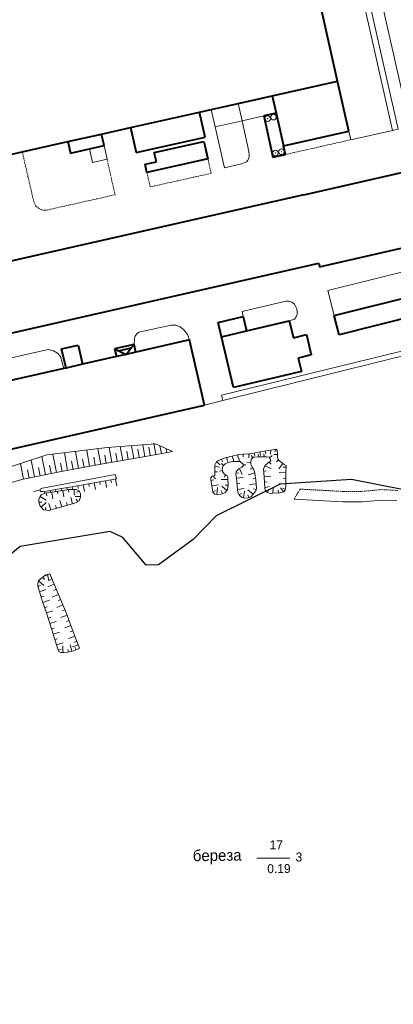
# Model space of a CAD drawing. Extents: x 13 to 4138, y -4831 to -1000.
# Tile 196 of 203: x 3446 to 3579, y -2629 to -2277. Entities that reach past the tile are written whole.
import ezdxf
from ezdxf.enums import TextEntityAlignment as Align

# ---------------------------------------------------------------- set-up
doc = ezdxf.new("R2010")
doc.units = 0
doc.header["$MEASUREMENT"] = 0
doc.linetypes.add('DASHED', pattern=[0.75, 0.5, -0.25])
for name, color, linetype in [('11', 7, 'CONTINUOUS'), ('13', 7, 'CONTINUOUS'), ('15', 7, 'CONTINUOUS'), ('24', 7, 'CONTINUOUS'), ('37', 7, 'CONTINUOUS'), ('40', 7, 'CONTINUOUS'), ('42', 7, 'CONTINUOUS'), ('7', 7, 'CONTINUOUS'), ('ТРОПЫ', 32, 'CONTINUOUS')]:
    doc.layers.add(name, color=color, linetype=linetype)
doc.styles.get("Standard").update_dxf_attribs({"font": 'txt', "height": 0.2})

msp = doc.modelspace()

# ---------------------------------------------------------------- linework, layer by layer
at = {"layer": '11', "color": 253, "linetype": 'Continuous', "lineweight": 0}
for p, q in [((3532.79, -2311.03), (3525.03, -2312.78)), ((3525.03, -2312.78), (3515.48, -2314.93)), ((3517.7, -2410.82), (3602.45, -2390.05)), ((3589.76, -2394.92), (3518.19, -2412.79)), ((3518.19, -2412.79), (3517.7, -2410.82)), ((3518.19, -2412.79), (3511.61, -2414.43))]:
    msp.add_line(p, q, dxfattribs=at)
msp.add_point((3545.08, -2397.58), dxfattribs=at)
at = {"layer": '13', "color": 253, "linetype": 'Continuous', "lineweight": 40}
for p, q in [((3559.16, -2298.6), (3552.29, -2267.96)), ((3535.79, -2303.84), (3559.16, -2298.6)), ((3563.17, -2316.43), (3559.16, -2298.6)), ((3523.62, -2306.57), (3535.79, -2303.84)), ((3535.79, -2303.84), (3537.19, -2310.06)), ((3509.9, -2309.65), (3514.08, -2308.71)), ((3514.08, -2308.71), (3523.62, -2306.57)), ((3485.21, -2315.19), (3509.9, -2309.65)), ((3511.9, -2318.58), (3509.9, -2309.65)), ((3537.19, -2310.06), (3532.79, -2311.03)), ((3532.79, -2311.03), (3536.08, -2325.76)), ((3537.19, -2310.06), (3539.79, -2321.68)), ((3474.86, -2317.51), (3485.21, -2315.19)), ((3485.21, -2315.19), (3487.21, -2324.12)), ((3462.88, -2320.2), (3474.86, -2317.51)), ((3475.78, -2321.64), (3474.86, -2317.51)), ((3487.21, -2324.12), (3511.9, -2318.58)), ((3539.79, -2321.68), (3563.17, -2316.43)), ((3446.61, -2323.85), (3462.88, -2320.2)), ((3462.88, -2320.2), (3463.8, -2324.32)), ((3463.8, -2324.32), (3470.59, -2322.8)), ((3470.59, -2322.8), (3475.78, -2321.64)), ((3493.74, -2324.15), (3511.43, -2320.18)), ((3511.43, -2320.18), (3512.82, -2326.35)), ((3540.52, -2324.82), (3539.79, -2321.68)), ((3440.83, -2325.15), (3446.61, -2323.85)), ((3512.82, -2326.35), (3491.1, -2331.22)), ((3494.47, -2327.4), (3493.74, -2324.15)), ((3536.08, -2325.76), (3540.52, -2324.82)), ((3490.45, -2328.3), (3494.47, -2327.4)), ((3491.1, -2331.22), (3490.45, -2328.3)), ((3547.09, -2339.19), (3582.53, -2331.15)), ((3547.09, -2339.19), (3400.11, -2372.54)), ((3552.69, -2364.94), (3588.36, -2356.85)), ((3405.66, -2397), (3552.41, -2363.71)), ((3552.41, -2363.71), (3552.69, -2364.94)), ((3557.92, -2382.33), (3597.95, -2372.32)), ((3559.65, -2389.24), (3557.92, -2382.33)), ((3599.67, -2379.22), (3559.65, -2389.24)), ((3516.47, -2384.82), (3525.45, -2382.72)), ((3517.69, -2389.99), (3516.47, -2384.82)), ((3525.45, -2382.72), (3526.66, -2387.88)), ((3526.66, -2387.88), (3541.87, -2384.31)), ((3541.87, -2384.31), (3543.38, -2390.3)), ((3517.69, -2389.99), (3526.66, -2387.88)), ((3543.38, -2390.3), (3548.06, -2389.2)), ((3548.06, -2389.2), (3549.77, -2396.47)), ((3460.67, -2394.3), (3466.51, -2392.97)), ((3466.51, -2392.97), (3468.07, -2399.82)), ((3486.49, -2392.7), (3479.56, -2394.28)), ((3485.53, -2393.93), (3486.49, -2392.7)), ((3487.12, -2395.48), (3486.49, -2392.7)), ((3506.3, -2391.11), (3487.12, -2395.48)), ((3511.61, -2414.43), (3506.3, -2391.11)), ((3521.95, -2408.14), (3517.69, -2389.99)), ((3462.24, -2401.15), (3460.67, -2394.3)), ((3479.56, -2394.28), (3480.19, -2397.06)), ((3479.56, -2394.28), (3481.11, -2395.02)), ((3483.7, -2396.26), (3480.19, -2397.06)), ((3481.11, -2395.02), (3485.53, -2393.93)), ((3481.11, -2395.02), (3483.7, -2396.26)), ((3483.7, -2396.26), (3485.53, -2393.93)), ((3487.12, -2395.48), (3483.7, -2396.26)), ((3483.7, -2396.26), (3483.7, -2396.26)), ((3549.77, -2396.47), (3545.08, -2397.58)), ((3468.07, -2399.82), (3462.24, -2401.15)), ((3480.19, -2397.06), (3468.07, -2399.82)), ((3545.08, -2397.58), (3546.22, -2402.44)), ((3461.43, -2401.33), (3428.1, -2408.93)), ((3462.24, -2401.15), (3461.43, -2401.33)), ((3546.22, -2402.44), (3521.95, -2408.14)), ((3420.63, -2435.16), (3511.61, -2414.43))]:
    msp.add_line(p, q, dxfattribs=at)
at = {"layer": '15', "color": 253, "linetype": 'Continuous', "lineweight": 0}
for p, q in [((3471.68, -2327.65), (3470.59, -2322.8)), ((3475.78, -2321.64), (3476.87, -2326.49)), ((3476.87, -2326.49), (3471.68, -2327.65))]:
    msp.add_line(p, q, dxfattribs=at)
at = {"layer": '24', "color": 253, "linetype": 'Continuous', "lineweight": 0}
for p, q in [((3584.31, -2312.03), (3562.05, -2213.1)), ((3557.9, -2214.03), (3580.73, -2315.77)), ((3568.54, -2270.74), (3578.75, -2316.21)), ((3514.08, -2308.71), (3515.48, -2314.93)), ((3525.03, -2312.78), (3523.62, -2306.57)), ((3515.48, -2314.93), (3518.76, -2329.54)), ((3527.51, -2323.78), (3525.03, -2312.78)), ((3578.75, -2316.21), (3580.73, -2315.77)), ((3578.75, -2316.21), (3563.87, -2319.55)), ((3527.09, -2326.89), (3527.36, -2326.32)), ((3527.36, -2326.32), (3527.54, -2325.6)), ((3527.62, -2324.88), (3527.51, -2323.78)), ((3527.54, -2325.6), (3527.62, -2324.88)), ((3518.76, -2329.54), (3524.86, -2328.18)), ((3524.86, -2328.18), (3526.64, -2327.46)), ((3526.64, -2327.46), (3527.09, -2326.89)), ((3595.72, -2363.44), (3555.7, -2373.46)), ((3555.7, -2373.46), (3557.92, -2382.33)), ((3525.03, -2380.91), (3540.73, -2377.23)), ((3540.73, -2377.23), (3541.8, -2377.27)), ((3541.8, -2377.27), (3542.83, -2377.6)), ((3542.83, -2377.6), (3543.63, -2378.21)), ((3543.63, -2378.21), (3544.15, -2379.01)), ((3544.15, -2379.01), (3544.57, -2380)), ((3525.45, -2382.72), (3525.03, -2380.91)), ((3544.71, -2381.97), (3544.38, -2382.82)), ((3544.57, -2380), (3544.71, -2381.08)), ((3544.71, -2381.08), (3544.71, -2381.97)), ((3488.24, -2388.31), (3499.8, -2385.77)), ((3499.8, -2385.77), (3501.39, -2385.87)), ((3501.39, -2385.87), (3502.99, -2386.43)), ((3543.82, -2383.66), (3541.87, -2384.31)), ((3544.38, -2382.82), (3543.82, -2383.66)), ((3486.84, -2389.91), (3487.49, -2388.97)), ((3487.49, -2388.97), (3488.24, -2388.31)), ((3502.99, -2386.43), (3504.3, -2387.47)), ((3504.3, -2387.47), (3505.62, -2389.16)), ((3505.62, -2389.16), (3506.3, -2391.11)), ((3486.49, -2392.7), (3486.65, -2390.85)), ((3486.65, -2390.85), (3486.84, -2389.91)), ((3426.36, -2401.29), (3455.84, -2394.52)), ((3455.84, -2394.52), (3457.73, -2394.99)), ((3457.73, -2394.99), (3459.14, -2395.83)), ((3459.14, -2395.83), (3460.26, -2397.05)), ((3460.26, -2397.05), (3461.43, -2401.33)), ((3543.61, -2448.05), (3561.07, -2448.99)), ((3561.07, -2448.99), (3567.88, -2448.99)), ((3567.88, -2448.99), (3574.97, -2448.34)), ((3574.97, -2448.34), (3580.23, -2448.64))]:
    msp.add_line(p, q, dxfattribs=at)
at = {"layer": '24', "color": 253, "linetype": 'DASHED', "lineweight": 0}
for p, q in [((3540.52, -2324.82), (3563.87, -2319.55)), ((3446.61, -2323.85), (3450.68, -2341.57)), ((3514.07, -2331.55), (3512.82, -2326.35)), ((3479.72, -2339.21), (3476.87, -2326.49)), ((3491.1, -2331.22), (3492.26, -2336.4)), ((3492.26, -2336.4), (3514.07, -2331.55)), ((3455.45, -2344.68), (3479.72, -2339.21)), ((3450.68, -2341.57), (3451.51, -2343.32)), ((3451.51, -2343.32), (3452.42, -2344)), ((3452.42, -2344), (3453.55, -2344.6)), ((3453.55, -2344.6), (3454.54, -2344.76)), ((3454.54, -2344.76), (3455.45, -2344.68)), ((3543.61, -2448.05), (3545.78, -2444.43)), ((3545.78, -2444.43), (3561.17, -2445.26)), ((3561.17, -2445.26), (3567.71, -2445.26)), ((3567.71, -2445.26), (3574.91, -2444.61)), ((3574.91, -2444.61), (3580.79, -2444.93))]:
    msp.add_line(p, q, dxfattribs=at)
at = {"layer": '37', "color": 253, "linetype": 'Continuous', "lineweight": 0}
for p, q in [((3494.1, -2428.23), (3476.87, -2429.6)), ((3493.55, -2427.98), (3494.28, -2432.04)), ((3500.18, -2430.96), (3494.1, -2428.23)), ((3476.87, -2429.6), (3455.41, -2432.2)), ((3457.53, -2431.94), (3458.86, -2438.46)), ((3461.65, -2431.44), (3462.79, -2437.73)), ((3465.63, -2430.96), (3466.73, -2437.02)), ((3469.61, -2430.47), (3470.66, -2436.31)), ((3473.59, -2429.99), (3474.6, -2435.6)), ((3477.57, -2429.54), (3478.53, -2434.89)), ((3479.97, -2431.58), (3480.5, -2434.53)), ((3481.58, -2429.22), (3482.47, -2434.18)), ((3483.91, -2430.87), (3484.44, -2433.82)), ((3485.59, -2428.91), (3486.41, -2433.47)), ((3487.84, -2430.16), (3488.38, -2433.11)), ((3489.59, -2428.59), (3490.34, -2432.76)), ((3499.02, -2431.19), (3491.15, -2432.61)), ((3491.78, -2429.45), (3492.31, -2432.4)), ((3495.76, -2428.97), (3496.25, -2431.69)), ((3497.97, -2429.97), (3498.22, -2431.33)), ((3500.18, -2430.96), (3499.02, -2431.19)), ((3523.93, -2432.05), (3525.31, -2431.89)), ((3525.31, -2431.89), (3527.43, -2431.85)), ((3525.43, -2431.89), (3525.45, -2432.89)), ((3527.43, -2431.85), (3528.07, -2431.83)), ((3527.43, -2431.85), (3527.45, -2433.28)), ((3528.07, -2431.83), (3530.94, -2431.22)), ((3529.4, -2431.55), (3529.6, -2432.53)), ((3530.9, -2432.93), (3530.83, -2431.92)), ((3530.94, -2431.22), (3531.36, -2431.15)), ((3531.36, -2431.15), (3535.3, -2430.48)), ((3531.36, -2431.15), (3531.59, -2432.41)), ((3532.9, -2432.86), (3532.86, -2431.86)), ((3533.33, -2430.82), (3533.5, -2431.8)), ((3535.3, -2430.48), (3535.23, -2431.92)), ((3535.3, -2430.48), (3537.06, -2430.18)), ((3537.24, -2430.29), (3536.73, -2431.14)), ((3537.06, -2430.18), (3537.61, -2430.51)), ((3537.61, -2430.51), (3537.67, -2432)), ((3455.41, -2432.2), (3437.31, -2438.14)), ((3445.96, -2435.3), (3447.1, -2440.86)), ((3449.79, -2434.04), (3451.02, -2440.06)), ((3453.62, -2432.78), (3454.94, -2439.26)), ((3475.4, -2435.45), (3459.88, -2438.25)), ((3460.29, -2435.13), (3460.82, -2438.08)), ((3464.22, -2434.42), (3464.76, -2437.37)), ((3468.16, -2433.71), (3468.69, -2436.66)), ((3472.1, -2433), (3472.63, -2435.95)), ((3491.15, -2432.61), (3475.4, -2435.45)), ((3476.03, -2432.29), (3476.57, -2435.24)), ((3515.32, -2435.86), (3515.93, -2434.7)), ((3515.93, -2434.7), (3516.65, -2434.15)), ((3515.93, -2434.7), (3517.28, -2435.8)), ((3516.65, -2434.15), (3518.69, -2433.38)), ((3517.67, -2433.76), (3518.03, -2434.7)), ((3518.42, -2435.99), (3517.74, -2435.26)), ((3519.02, -2435.42), (3518.14, -2436.25)), ((3518.69, -2433.38), (3519.57, -2433.16)), ((3520.06, -2434.87), (3519.02, -2435.42)), ((3519.57, -2433.16), (3523.45, -2432.18)), ((3519.57, -2433.16), (3519.77, -2433.93)), ((3520.06, -2434.87), (3519.6, -2433.99)), ((3520.07, -2434.87), (3520.06, -2434.87)), ((3521.61, -2434.54), (3520.07, -2434.87)), ((3521.51, -2432.66), (3521.76, -2433.64)), ((3524.03, -2434.59), (3521.61, -2434.54)), ((3522.03, -2434.55), (3522.05, -2433.55)), ((3523.45, -2432.18), (3523.93, -2432.05)), ((3523.45, -2432.18), (3523.77, -2433.43)), ((3524.03, -2434.59), (3524.03, -2433.66)), ((3524.43, -2434.59), (3524.03, -2434.59)), ((3525.42, -2435.53), (3524.43, -2434.59)), ((3528.2, -2434.9), (3526.75, -2435.02)), ((3528.45, -2433.6), (3528.18, -2434.48)), ((3528.18, -2434.48), (3528.2, -2434.9)), ((3528.2, -2434.9), (3528.23, -2435.59)), ((3528.97, -2433.19), (3528.35, -2432.41)), ((3529.23, -2432.99), (3528.45, -2433.6)), ((3530.9, -2432.93), (3529.23, -2432.99)), ((3533.8, -2432.83), (3530.9, -2432.93)), ((3533.25, -2435.97), (3534.41, -2435.09)), ((3534.69, -2433.05), (3533.8, -2432.83)), ((3534.41, -2435.09), (3535.29, -2434.26)), ((3534.79, -2433.2), (3534.69, -2433.05)), ((3534.7, -2434.82), (3535.39, -2435.55)), ((3534.79, -2433.2), (3535.84, -2432.44)), ((3535.07, -2433.6), (3534.79, -2433.2)), ((3535.29, -2434.26), (3535.07, -2433.6)), ((3537.67, -2432.08), (3536.39, -2432.09)), ((3538.03, -2433.98), (3537.3, -2434.66)), ((3537.67, -2432), (3537.67, -2432.08)), ((3537.67, -2432.08), (3537.67, -2432.94)), ((3537.67, -2432.94), (3537.83, -2433.77)), ((3537.83, -2433.77), (3538.49, -2434.48)), ((3539.56, -2435.26), (3538.19, -2437.23)), ((3538.49, -2434.48), (3539.32, -2435.09)), ((3539.32, -2435.09), (3539.56, -2435.26)), ((3539.56, -2435.26), (3540.04, -2435.59)), ((3459.88, -2438.25), (3446.92, -2440.9)), ((3448.46, -2437.52), (3449.06, -2440.46)), ((3452.38, -2436.72), (3452.98, -2439.66)), ((3456.3, -2435.92), (3456.9, -2438.86)), ((3515.32, -2436.25), (3515.32, -2435.86)), ((3515.32, -2436.25), (3517.02, -2436.56)), ((3515.32, -2439.62), (3515.32, -2436.25)), ((3515.32, -2438.25), (3516.32, -2438.25)), ((3518.03, -2437.83), (3516.99, -2438.02)), ((3518.14, -2436.25), (3517.92, -2437.24)), ((3517.92, -2437.24), (3518.03, -2437.83)), ((3518.03, -2437.83), (3518.08, -2438.13)), ((3518.08, -2438.13), (3518.63, -2439.01)), ((3518.63, -2439.01), (3519.68, -2439.68)), ((3522.88, -2439.12), (3522.99, -2438.13)), ((3522.94, -2438.56), (3523.94, -2438.67)), ((3522.99, -2438.13), (3523.88, -2437.13)), ((3523.88, -2437.13), (3524.09, -2437.04)), ((3524.09, -2437.04), (3524.98, -2436.64)), ((3524.09, -2437.04), (3525.08, -2439.22)), ((3524.98, -2436.64), (3525.42, -2436.09)), ((3525.42, -2436.09), (3525.42, -2435.53)), ((3525.42, -2435.76), (3526.42, -2435.76)), ((3529.55, -2438.61), (3527.27, -2439.34)), ((3528.77, -2436.78), (3527.9, -2437.28)), ((3528.23, -2435.59), (3528.62, -2436.53)), ((3528.62, -2436.53), (3529.23, -2437.58)), ((3529.23, -2437.58), (3529.55, -2438.61)), ((3529.55, -2438.61), (3529.61, -2438.79)), ((3529.61, -2438.79), (3530, -2441.22)), ((3532.65, -2437.3), (3533.19, -2436.11)), ((3532.88, -2439.98), (3532.65, -2437.3)), ((3532.71, -2437.98), (3533.7, -2437.9)), ((3533.19, -2436.11), (3533.25, -2435.97)), ((3533.19, -2436.11), (3535.38, -2437.11)), ((3540.72, -2438.58), (3538.32, -2438.54)), ((3540.75, -2436.58), (3539.75, -2436.56)), ((3540.04, -2435.59), (3540.76, -2435.97)), ((3540.72, -2438.58), (3540.66, -2442.58)), ((3540.76, -2435.97), (3540.72, -2438.58)), ((3540.76, -2435.97), (3540.76, -2435.97)), ((3446.92, -2440.9), (3436.32, -2443.83)), ((3479.72, -2439.23), (3453.79, -2444.09)), ((3468.38, -2442.87), (3472.32, -2442.18)), ((3470.35, -2442.52), (3470.52, -2443.51)), ((3472.32, -2442.18), (3476.26, -2441.48)), ((3472.32, -2442.18), (3472.73, -2444.54)), ((3474.29, -2441.83), (3474.46, -2442.81)), ((3476.26, -2441.48), (3480.2, -2440.79)), ((3476.26, -2441.48), (3476.67, -2443.85)), ((3478.23, -2441.14), (3478.4, -2442.12)), ((3480.27, -2440.78), (3479.72, -2439.23)), ((3479.91, -2440.84), (3480.33, -2443.2)), ((3480.2, -2440.79), (3480.27, -2440.78)), ((3513.89, -2440.34), (3514.39, -2439.84)), ((3513.89, -2440.95), (3513.89, -2440.34)), ((3514.06, -2441.94), (3513.89, -2440.95)), ((3513.95, -2441.3), (3514.94, -2441.14)), ((3514.28, -2443.27), (3514.06, -2441.94)), ((3514.39, -2439.84), (3514.71, -2439.76)), ((3514.71, -2439.76), (3515.32, -2439.62)), ((3514.71, -2439.76), (3515.54, -2440.73)), ((3520.03, -2440.99), (3517.63, -2441.03)), ((3519.19, -2439.36), (3518.65, -2440.21)), ((3519.68, -2439.68), (3520.01, -2440.17)), ((3520.01, -2440.17), (3520.03, -2440.99)), ((3520.03, -2440.99), (3520.07, -2443.04)), ((3523.04, -2440.55), (3522.88, -2439.12)), ((3523.04, -2440.55), (3525.42, -2440.29)), ((3523.47, -2444.52), (3523.04, -2440.55)), ((3523.25, -2442.53), (3524.25, -2442.43)), ((3529.9, -2440.58), (3528.91, -2440.74)), ((3530, -2441.22), (3530.11, -2442.57)), ((3532.88, -2439.98), (3535.27, -2439.76)), ((3533.23, -2443.96), (3532.88, -2439.98)), ((3533.06, -2441.97), (3534.05, -2441.88)), ((3540.69, -2440.58), (3539.69, -2440.56)), ((3453.01, -2444.78), (3450.67, -2445.27)), ((3453.79, -2444.09), (3453.01, -2444.42)), ((3453.01, -2444.42), (3453.01, -2444.78)), ((3453.01, -2444.78), (3453.12, -2445.31)), ((3453.12, -2445.31), (3453.9, -2445.31)), ((3453.35, -2446.52), (3454.78, -2445.86)), ((3453.9, -2445.31), (3455.11, -2445.2)), ((3454.58, -2445.24), (3454.64, -2445.92)), ((3454.78, -2445.86), (3457.17, -2445.49)), ((3455.11, -2445.2), (3456.56, -2444.94)), ((3455.2, -2445.79), (3455.35, -2446.78)), ((3456.56, -2444.94), (3460.5, -2444.25)), ((3456.56, -2444.94), (3456.67, -2445.56)), ((3457.17, -2445.49), (3461.12, -2444.87)), ((3457.17, -2445.49), (3457.54, -2447.86)), ((3458.53, -2444.6), (3458.64, -2445.26)), ((3459.15, -2445.18), (3459.3, -2446.17)), ((3460.5, -2444.25), (3464.44, -2443.56)), ((3460.5, -2444.25), (3460.62, -2444.95)), ((3461.12, -2444.87), (3463.28, -2444.53)), ((3461.12, -2444.87), (3461.49, -2447.24)), ((3462.47, -2443.91), (3462.6, -2444.64)), ((3463.1, -2444.56), (3463.25, -2445.55)), ((3463.28, -2444.53), (3464.71, -2444.53)), ((3464.44, -2443.56), (3468.38, -2442.87)), ((3464.44, -2443.56), (3464.61, -2444.53)), ((3464.71, -2444.53), (3465.1, -2444.53)), ((3465.1, -2444.53), (3465.1, -2446.64)), ((3465.1, -2444.53), (3465.81, -2444.53)), ((3465.81, -2444.53), (3466.92, -2445.09)), ((3466.94, -2445.13), (3466.02, -2445.54)), ((3466.41, -2443.21), (3466.58, -2444.2)), ((3466.92, -2445.09), (3467.36, -2446.08)), ((3468.38, -2442.87), (3468.79, -2445.23)), ((3514.28, -2443.27), (3516.65, -2442.87)), ((3514.66, -2445.53), (3514.28, -2443.27)), ((3514.61, -2445.24), (3515.6, -2445.08)), ((3515.38, -2446.25), (3514.66, -2445.53)), ((3516.07, -2446.3), (3516.26, -2443.91)), ((3519.02, -2445.58), (3517.59, -2446.19)), ((3518.03, -2446), (3517.64, -2445.08)), ((3519.62, -2444.87), (3517.78, -2443.33)), ((3519.62, -2444.87), (3519.02, -2445.58)), ((3520.07, -2442.99), (3519.07, -2443.01)), ((3519.9, -2444.53), (3519.62, -2444.87)), ((3520.07, -2443.04), (3519.9, -2444.53)), ((3523.47, -2444.52), (3525.86, -2444.26)), ((3523.6, -2445.69), (3523.47, -2444.52)), ((3524.1, -2446.74), (3523.6, -2445.69)), ((3523.95, -2446.44), (3524.86, -2446.01)), ((3525.52, -2447.54), (3525.96, -2445.18)), ((3529.03, -2446.22), (3527.16, -2444.71)), ((3530.11, -2442.57), (3527.71, -2442.76)), ((3529.94, -2445.09), (3529.03, -2446.22)), ((3530.08, -2444.55), (3529.11, -2444.31)), ((3530.16, -2444.2), (3529.94, -2445.09)), ((3530.11, -2442.57), (3530.11, -2442.6)), ((3530.11, -2442.6), (3530.16, -2444.2)), ((3533.23, -2443.96), (3534.88, -2443.45)), ((3533.31, -2444.81), (3533.23, -2443.96)), ((3533.91, -2445.53), (3533.31, -2444.81)), ((3535.07, -2445.97), (3533.91, -2445.53)), ((3534.11, -2445.6), (3534.47, -2444.67)), ((3536.04, -2445.91), (3535.07, -2445.97)), ((3536.04, -2445.91), (3536.16, -2444.03)), ((3538.55, -2445.75), (3536.04, -2445.91)), ((3538.03, -2445.78), (3537.97, -2444.78)), ((3540.66, -2442.58), (3538.26, -2442.54)), ((3539.98, -2445.36), (3538.55, -2445.75)), ((3539.98, -2445.36), (3538.73, -2443.97)), ((3540.5, -2444.57), (3539.66, -2444.03)), ((3540.48, -2444.76), (3539.98, -2445.36)), ((3540.64, -2443.37), (3540.48, -2444.76)), ((3540.66, -2442.58), (3540.64, -2443.37)), ((3452.57, -2448.18), (3452.9, -2447.3)), ((3452.57, -2449.06), (3452.57, -2448.18)), ((3452.57, -2449.04), (3453.57, -2449.04)), ((3453.01, -2450.5), (3452.57, -2449.06)), ((3452.9, -2447.3), (3453, -2447.12)), ((3453, -2447.12), (3453.35, -2446.52)), ((3453, -2447.12), (3455.09, -2448.32)), ((3453.34, -2450.85), (3455.11, -2449.23)), ((3460.71, -2450.75), (3460.06, -2448.44)), ((3462.63, -2450.22), (3462.37, -2449.25)), ((3464.56, -2449.68), (3463.92, -2447.37)), ((3465.59, -2449.39), (3464.56, -2449.68)), ((3467.36, -2447.04), (3465.46, -2447.04)), ((3466.92, -2448.62), (3465.59, -2449.39)), ((3466.39, -2448.93), (3465.89, -2448.06)), ((3467.36, -2447.3), (3466.92, -2448.62)), ((3467.36, -2446.08), (3467.36, -2447.04)), ((3467.36, -2447.04), (3467.36, -2447.3)), ((3516.07, -2446.3), (3515.38, -2446.25)), ((3516.1, -2446.3), (3516.07, -2446.3)), ((3517.59, -2446.19), (3516.1, -2446.3)), ((3525.09, -2447.46), (3524.1, -2446.74)), ((3525.52, -2447.54), (3525.09, -2447.46)), ((3525.97, -2447.63), (3525.52, -2447.54)), ((3527.24, -2447.52), (3525.97, -2447.63)), ((3527.49, -2447.41), (3527.11, -2446.49)), ((3528.18, -2447.13), (3527.24, -2447.52)), ((3529.01, -2446.25), (3528.18, -2447.13)), ((3529.03, -2446.22), (3529.01, -2446.25)), ((3453.34, -2450.85), (3453.01, -2450.5)), ((3454.23, -2451.82), (3453.34, -2450.85)), ((3456.32, -2452.04), (3454.23, -2451.82)), ((3454.9, -2451.89), (3455.01, -2450.9)), ((3456.86, -2451.86), (3456.11, -2449.59)), ((3456.86, -2451.86), (3456.32, -2452.04)), ((3457.65, -2451.6), (3456.86, -2451.86)), ((3460.71, -2450.75), (3457.65, -2451.6)), ((3458.78, -2451.29), (3458.51, -2450.32)), ((3464.56, -2449.68), (3460.71, -2450.75)), ((3452.14, -2478.13), (3452.36, -2477.35)), ((3452.36, -2477.35), (3452.45, -2477.25)), ((3452.45, -2477.25), (3453.14, -2476.47)), ((3452.45, -2477.25), (3454.26, -2478.83)), ((3453.14, -2476.47), (3455.01, -2475.03)), ((3453.9, -2475.89), (3454.51, -2476.68)), ((3456.44, -2474.7), (3454.23, -2475.64)), ((3455.01, -2475.03), (3455.6, -2474.9)), ((3455.6, -2474.9), (3456.44, -2474.7)), ((3455.6, -2474.9), (3456.14, -2477.24)), ((3457.22, -2476.55), (3456.3, -2476.93)), ((3456.44, -2474.7), (3458, -2478.39)), ((3452.14, -2479.12), (3452.14, -2478.13)), ((3452.77, -2481.09), (3452.14, -2479.12)), ((3452.16, -2479.18), (3453.11, -2478.88)), ((3452.77, -2481.09), (3455.06, -2480.36)), ((3453.99, -2484.9), (3452.77, -2481.09)), ((3458, -2478.39), (3455.79, -2479.32)), ((3458.78, -2480.23), (3457.86, -2480.62)), ((3458, -2478.39), (3459.55, -2482.07)), ((3453.38, -2482.99), (3454.33, -2482.69)), ((3453.99, -2484.9), (3456.28, -2484.17)), ((3459.55, -2482.07), (3457.34, -2483.01)), ((3460.33, -2483.92), (3459.41, -2484.3)), ((3459.55, -2482.07), (3461.11, -2485.76)), ((3455.21, -2488.71), (3453.99, -2484.9)), ((3454.6, -2486.8), (3455.55, -2486.5)), ((3455.21, -2488.71), (3457.49, -2487.98)), ((3461.11, -2485.76), (3458.9, -2486.69)), ((3461.88, -2487.6), (3460.95, -2487.95)), ((3461.11, -2485.76), (3461.85, -2487.51)), ((3461.85, -2487.51), (3462.59, -2489.47)), ((3456.43, -2492.52), (3455.21, -2488.71)), ((3455.82, -2490.61), (3456.77, -2490.31)), ((3456.43, -2492.52), (3458.71, -2491.79)), ((3462.59, -2489.47), (3460.34, -2490.32)), ((3463.29, -2491.35), (3462.35, -2491.7)), ((3462.59, -2489.47), (3463.99, -2493.22)), ((3457.64, -2496.33), (3456.43, -2492.52)), ((3457.03, -2494.43), (3457.99, -2494.12)), ((3463.99, -2493.22), (3461.75, -2494.06)), ((3464.7, -2495.09), (3463.76, -2495.44)), ((3463.99, -2493.22), (3465.4, -2496.96)), ((3457.64, -2496.33), (3459.93, -2495.6)), ((3458.86, -2500.14), (3457.64, -2496.33)), ((3458.25, -2498.24), (3459.2, -2497.93)), ((3465.4, -2496.96), (3463.15, -2497.81)), ((3466.1, -2498.84), (3465.17, -2499.19)), ((3465.4, -2496.96), (3466.81, -2500.71)), ((3458.86, -2500.14), (3461.15, -2499.41)), ((3459.2, -2501.21), (3458.86, -2500.14)), ((3459.64, -2502.43), (3459.2, -2501.21)), ((3459.5, -2502.03), (3460.44, -2501.69)), ((3461.11, -2502.87), (3461.11, -2500.47)), ((3465.03, -2502.18), (3462.73, -2502.76)), ((3463.1, -2502.67), (3462.85, -2501.7)), ((3464.31, -2502.36), (3463.75, -2500.11)), ((3466.57, -2500.07), (3464.54, -2500.83)), ((3467.04, -2501.32), (3465.03, -2502.18)), ((3465.8, -2501.85), (3465.41, -2500.93)), ((3466.81, -2500.71), (3467.04, -2501.32)), ((3460.42, -2502.87), (3459.64, -2502.43)), ((3461.11, -2502.87), (3460.42, -2502.87)), ((3461.41, -2502.87), (3461.11, -2502.87)), ((3462.73, -2502.76), (3461.41, -2502.87))]:
    msp.add_line(p, q, dxfattribs=at)
at = {"layer": '40', "color": 253, "linetype": 'Continuous', "lineweight": 0}
msp.add_line((3563.17, -2316.43), (3563.87, -2319.55), dxfattribs=at)
at = {"layer": '42', "color": 253, "linetype": 'Continuous', "lineweight": 0}
msp.add_line((3542.12, -2576.39), (3530.35, -2576.34), dxfattribs=at)
at = {"layer": '7', "color": 253, "linetype": 'Continuous', "lineweight": 0}
for centre, radius in [((3534.16, -2311.99), 1), ((3534.16, -2311.99), 0.041), ((3536.28, -2311.46), 1), ((3536.28, -2311.46), 0.041), ((3539.1, -2323.84), 1), ((3536.95, -2324.3), 1), ((3536.95, -2324.3), 0.041), ((3539.1, -2323.84), 0.041)]:
    msp.add_circle(centre, radius, dxfattribs=at)
at = {"layer": 'ТРОПЫ'}
msp.add_lwpolyline([(3582.24, -2444.52), (3564.07, -2440.97), (3538.7, -2442.68), (3515.78, -2454), (3507.61, -2462.48), (3495.27, -2471.55), (3490.83, -2471.67), (3482.46, -2461.74), (3477.99, -2459.62), (3445.84, -2464.92), (3441.26, -2468.78), (3430.09, -2487.85), (3427.07, -2517.06), (3431.51, -2532.79), (3422.07, -2547.11), (3412.43, -2555.87), (3408.16, -2567.82), (3410.64, -2579.02), (3420.46, -2609.5), (3405.95, -2625.88), (3383.97, -2647.31)], dxfattribs=at)

# ---------------------------------------------------------------- texts
at = {"layer": '42', "color": 253, "linetype": 'Continuous', "lineweight": 0}
msp.add_text('17', height=3.2, dxfattribs=at).set_placement((3537.22, -2571.63), align=Align.MIDDLE)
for s, height, rotation, p in [('береза', 4, 0.6764, (3516.18, -2575.8)), ('3', 3.2, 357.9407, (3545.34, -2575.91)), ('0.19', 3.2, 0.6663, (3538.21, -2580.07))]:
    msp.add_text(s, height=height, rotation=rotation, dxfattribs=at).set_placement(p, align=Align.MIDDLE)

doc.saveas('drawing.dxf')
